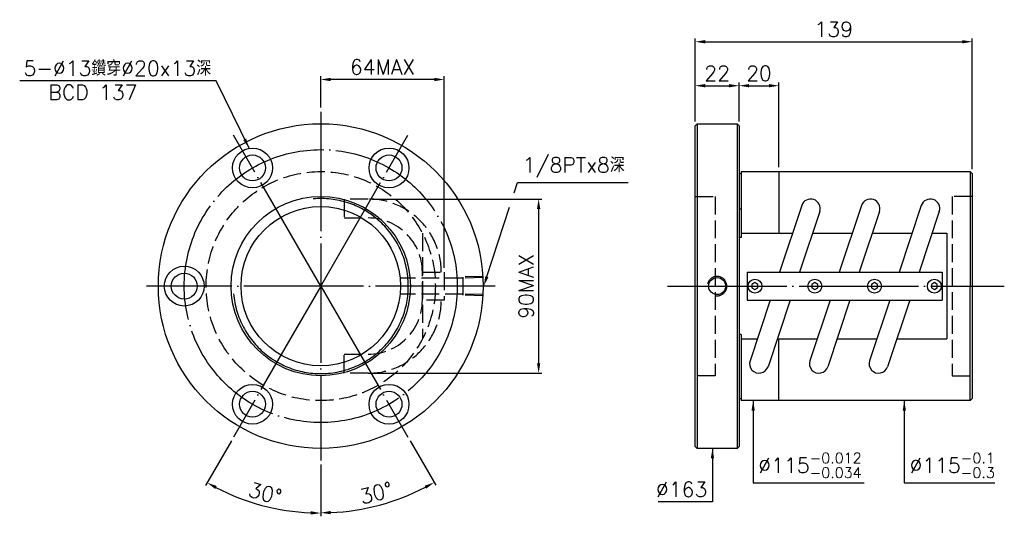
# Model space of a CAD drawing. Header units: millimetres. Extents: x -130 to 365, y 84 to 334.
import ezdxf
from ezdxf.enums import TextEntityAlignment as Align

# ---------------------------------------------------------------- set-up
doc = ezdxf.new("R2010")
doc.units = ezdxf.units.MM
doc.header["$LTSCALE"] = 3
for name, pattern in [('CENTER', [22, 20, -1, 0, -1]), ('DASHED', [4, 3, -1]), ('THIN', [200000, 200000, 0])]:
    doc.linetypes.add(name, pattern=pattern)
for name, color, linetype in [('DIM', 2, 'Continuous'), ('NT', 7, 'Continuous'), ('NT-DIM', 2, 'Continuous'), ('SH', 7, 'Continuous'), ('SH-DIM', 2, 'Continuous')]:
    doc.layers.add(name, color=color, linetype=linetype)
doc.styles.get("Standard").update_dxf_attribs({"font": 'simplex.shx', "bigfont": 'chineset.shx'})
doc.dimstyles.new('ISO-25', dxfattribs={"dimscale": 2.5, "dimtxt": 3, "dimasz": 2, "dimexe": 0.646, "dimexo": 0.862, "dimgap": 1, "dimtad": 1, "dimdec": 3, "dimdsep": 46, "dimtxsty": 'Standard', "dimcen": 1.5, "dimclrd": 256, "dimclre": 256, "dimclrt": 256, "dimazin": 2, "dimtfac": 1, "dimtdec": 3, "dimtmove": 0, "dimatfit": 3, "dimfxl": 0, "dimtolj": 1, "dimlwd": -1, "dimlwe": -1, "dimarcsym": 0})

# ---------------------------------------------------------------- blocks, each defined once
blk = doc.blocks.new('*D11')
at = {"layer": 'Defpoints', "color": 0}
for p in [(231.41, 300.61), (209.41, 281.5), (231.41, 281.5)]:
    blk.add_point(p, dxfattribs=at)
at = {"layer": 'NT-DIM'}
for p, q in [((209.41, 283.65), (209.41, 302.22)), ((231.41, 283.65), (231.41, 302.22)), ((214.41, 300.61), (226.41, 300.61))]:
    blk.add_line(p, q, dxfattribs=at)
for points in [[(214.41, 301.44), (214.41, 299.78), (209.41, 300.61)], [(226.41, 301.44), (226.41, 299.78), (231.41, 300.61)]]:
    blk.add_solid(points, dxfattribs=at)
at = {"layer": 'NT-DIM', "insert": (220.41, 306.86), "char_height": 7.5, "attachment_point": 5}
blk.add_mtext('\\A1;22', dxfattribs=at)
blk = doc.blocks.new('*D32')
at = {"layer": 'Defpoints', "color": 0, "linetype": 'Continuous'}
for p in [(21.51, 303.72), (21.51, 287.5), (83.51, 207)]:
    blk.add_point(p, dxfattribs=at)
at = {"layer": 'SH-DIM', "linetype": 'Continuous'}
for p, q in [((21.51, 289.66), (21.51, 305.34)), ((78.51, 303.72), (26.51, 303.72)), ((83.51, 209.16), (83.51, 305.34))]:
    blk.add_line(p, q, dxfattribs=at)
for points in [[(26.51, 304.56), (26.51, 302.89), (21.51, 303.72)], [(78.51, 304.56), (78.51, 302.89), (83.51, 303.72)]]:
    blk.add_solid(points, dxfattribs=at)
at = {"layer": 'SH-DIM', "linetype": 'Continuous', "insert": (52.51, 309.97), "char_height": 7.5, "attachment_point": 5}
blk.add_mtext('\\A1;64MAX', dxfattribs=at)
blk = doc.blocks.new('*D33')
at = {"layer": 'Defpoints', "color": 0, "linetype": 'Continuous'}
for p in [(45.28, 243.72), (45.28, 156.28), (130.84, 156.28)]:
    blk.add_point(p, dxfattribs=at)
at = {"layer": 'SH-DIM', "linetype": 'Continuous'}
for p, q in [((47.44, 243.72), (132.46, 243.72)), ((130.84, 238.72), (130.84, 161.28)), ((47.44, 156.28), (132.46, 156.28))]:
    blk.add_line(p, q, dxfattribs=at)
for points in [[(130.01, 238.72), (131.68, 238.72), (130.84, 243.72)], [(130.01, 161.28), (131.68, 161.28), (130.84, 156.28)]]:
    blk.add_solid(points, dxfattribs=at)
at = {"layer": 'SH-DIM', "linetype": 'Continuous', "insert": (124.59, 200), "char_height": 7.5, "attachment_point": 5, "rotation": 90}
blk.add_mtext('\\A1;90MAX', dxfattribs=at)
blk = doc.blocks.new('*D39')
at = {"layer": 'Defpoints', "color": 0}
for p in [(21.51, 287.5), (21.51, 200), (-22.24, 124.22), (21.51, 112.5), (-17.47, 92.9)]:
    blk.add_point(p, dxfattribs=at)
at = {"layer": 'SH-DIM'}
for p, q in [((-23.32, 122.36), (-36.29, 99.9)), ((21.51, 110.35), (21.51, 84.41))]:
    blk.add_line(p, q, dxfattribs=at)
blk.add_arc((21.51, 200), 113.97, 242.5138, 267.4862, dxfattribs=at)
for points in [[(-31.5, 98.16), (-30.7, 99.62), (-35.48, 101.3)], [(16.53, 86.97), (16.49, 85.31), (21.51, 86.03)]]:
    blk.add_solid(points, dxfattribs=at)
at = {"layer": 'SH-DIM', "insert": (-6.37, 95.95), "char_height": 7.5, "attachment_point": 5, "rotation": 345}
blk.add_mtext('\\A1;30°', dxfattribs=at)
blk = doc.blocks.new('*D40')
at = {"layer": 'Defpoints', "color": 0}
for p in [(21.51, 287.5), (21.51, 200), (65.26, 124.22), (21.51, 112.5), (41.27, 87.91)]:
    blk.add_point(p, dxfattribs=at)
at = {"layer": 'SH-DIM'}
for p, q in [((66.33, 122.36), (79.22, 100.03)), ((21.51, 110.35), (21.51, 84.57))]:
    blk.add_line(p, q, dxfattribs=at)
blk.add_arc((21.51, 200), 113.82, 272.5172, 297.4828, dxfattribs=at)
for points in [[(73.63, 99.76), (74.43, 98.29), (78.42, 101.43)], [(26.52, 85.46), (26.49, 87.12), (21.51, 86.18)]]:
    blk.add_solid(points, dxfattribs=at)
at = {"layer": 'SH-DIM', "insert": (49.35, 96.1), "char_height": 7.5, "attachment_point": 5, "rotation": 15}
blk.add_mtext('\\A1;30°', dxfattribs=at)
blk = doc.blocks.new('*D45')
at = {"layer": 'Defpoints', "color": 0}
for p in [(348.41, 322.69), (209.41, 280.5), (348.41, 256.5)]:
    blk.add_point(p, dxfattribs=at)
at = {"layer": 'DIM'}
for p, q in [((209.41, 282.65), (209.41, 324.3)), ((214.41, 322.69), (343.41, 322.69)), ((348.41, 258.65), (348.41, 324.3))]:
    blk.add_line(p, q, dxfattribs=at)
for points in [[(214.41, 323.52), (214.41, 321.85), (209.41, 322.69)], [(343.41, 323.52), (343.41, 321.85), (348.41, 322.69)]]:
    blk.add_solid(points, dxfattribs=at)
at = {"layer": 'DIM', "insert": (278.91, 328.94), "char_height": 7.5, "attachment_point": 5}
blk.add_mtext('\\A1;139', dxfattribs=at)
blk = doc.blocks.new('*D46')
at = {"layer": 'Defpoints', "color": 0}
for p in [(251.41, 300.61), (231.41, 280.5), (251.41, 257.5)]:
    blk.add_point(p, dxfattribs=at)
at = {"layer": 'DIM'}
for p, q in [((231.41, 282.65), (231.41, 302.22)), ((251.41, 259.65), (251.41, 302.22)), ((236.41, 300.61), (246.41, 300.61))]:
    blk.add_line(p, q, dxfattribs=at)
for points in [[(236.41, 301.44), (236.41, 299.78), (231.41, 300.61)], [(246.41, 301.44), (246.41, 299.78), (251.41, 300.61)]]:
    blk.add_solid(points, dxfattribs=at)
at = {"layer": 'DIM', "insert": (241.41, 306.86), "char_height": 7.5, "attachment_point": 5}
blk.add_mtext('\\A1;20', dxfattribs=at)

msp = doc.modelspace()

# ---------------------------------------------------------------- linework, layer by layer
at = {"layer": 'DIM', "color": 1, "linetype": 'DASHED'}
for p, q in [((93.0107, 203.9706), (61.5107, 203.9706)), ((103.0058, 204.864), (93.0107, 204.5516)), ((93.0107, 195.4484), (93.0107, 204.5516)), ((103.0058, 204.283), (93.0107, 203.9706)), ((93.0107, 196.0294), (61.5107, 196.0294)), ((103.0058, 195.717), (93.0107, 196.0294)), ((103.0058, 195.136), (93.0107, 195.4484))]:
    msp.add_line(p, q, dxfattribs=at)
at = {"layer": 'NT', "color": 3, "linetype": 'CENTER'}
for p, q in [((21.5058, 287.5), (21.5058, 112.5)), ((21.5058, 200), (-22.2442, 275.7772)), ((21.5058, 200), (65.2558, 275.7772)), ((109.0058, 200), (-65.9942, 200)), ((21.5058, 200), (-22.2442, 124.2228)), ((21.5058, 200), (65.2558, 124.2228))]:
    msp.add_line(p, q, dxfattribs=at)
at = {"layer": 'NT', "color": 7, "linetype": 'Continuous'}
for p, q in [((209.4074, 280.5), (210.4074, 281.5)), ((209.4074, 119.5), (209.4074, 280.5)), ((210.4074, 281.5), (230.4074, 281.5)), ((210.4074, 281.5), (210.4074, 118.5)), ((230.4074, 281.5), (231.4074, 280.5)), ((230.4074, 281.5), (230.4074, 118.5)), ((231.4074, 280.5), (231.4074, 119.5)), ((232.4074, 257.5), (232.4074, 224.3156)), ((232.4074, 257.5), (347.4074, 257.5)), ((251.4074, 257.5), (251.4074, 226.5565)), ((347.4074, 257.5), (347.4074, 200)), ((347.4074, 257.5), (348.4074, 256.5)), ((231.4074, 256.5), (232.4074, 256.5)), ((348.4074, 256.5), (348.4074, 143.5)), ((232.4074, 238.6652), (231.4074, 238.6652)), ((262.8652, 240.4743), (251.73, 207)), ((271.8795, 237.4757), (261.7418, 207)), ((292.8652, 240.4743), (281.73, 207)), ((301.8795, 237.4757), (291.7418, 207)), ((322.8652, 240.4743), (311.73, 207)), ((331.8795, 237.4757), (321.7418, 207)), ((232.4074, 224.3156), (231.4074, 224.3156)), ((232.4074, 226.5565), (258.2355, 226.5565)), ((268.2473, 226.5565), (288.2355, 226.5565)), ((298.2473, 226.5565), (318.2355, 226.5565)), ((328.2473, 226.5565), (335.724, 226.5565)), ((335.724, 226.5565), (335.724, 173.4435)), ((235.4074, 207), (333.4074, 207)), ((235.4074, 207), (235.4074, 193)), ((333.4074, 207), (333.4074, 193)), ((347.4074, 142.5), (347.4074, 200)), ((235.4074, 193), (333.4074, 193)), ((247.0729, 193), (236.9352, 162.5243)), ((257.0847, 193), (245.9495, 159.5257)), ((277.0729, 193), (266.9352, 162.5243)), ((287.0847, 193), (275.9495, 159.5257)), ((307.0729, 193), (296.9352, 162.5243)), ((317.0847, 193), (305.9495, 159.5257)), ((232.4074, 175.6844), (231.4074, 175.6844)), ((232.4074, 175.6844), (232.4074, 142.5)), ((232.4074, 173.4435), (240.5674, 173.4435)), ((250.5793, 173.4435), (270.5674, 173.4435)), ((251.4074, 142.5), (251.4074, 173.4435)), ((280.5793, 173.4435), (300.5674, 173.4435)), ((310.5793, 173.4435), (335.724, 173.4435)), ((231.4074, 143.5), (232.4074, 143.5)), ((348.4074, 143.5), (347.4074, 142.5)), ((347.4074, 142.5), (232.4074, 142.5)), ((210.4074, 118.5), (209.4074, 119.5)), ((231.4074, 119.5), (230.4074, 118.5)), ((230.4074, 118.5), (210.4074, 118.5))]:
    msp.add_line(p, q, dxfattribs=at)
at = {"layer": 'NT', "color": 1, "linetype": 'DASHED'}
for p, q in [((209.4074, 245), (219.4074, 245)), ((219.4074, 245), (219.4074, 155)), ((348.4074, 245), (338.4074, 245)), ((338.4074, 245), (338.4074, 155)), ((72.5058, 226.5565), (72.5058, 173.4435)), ((219.4074, 155), (209.4074, 155)), ((338.4074, 155), (348.4074, 155))]:
    msp.add_line(p, q, dxfattribs=at)
for points in [[(45.2827, 243.7232), (33.2354, 243.7232), (33.2354, 234.2232), (45.2827, 234.2232)], [(72.5058, 207), (83.5058, 207), (83.5058, 193), (72.5058, 193), (72.5058, 207)], [(45.2827, 156.2768), (33.2354, 156.2768), (33.2354, 165.7768), (45.2827, 165.7768)]]:
    msp.add_lwpolyline(points, dxfattribs=at)
at = {"layer": 'NT', "color": 7, "linetype": 'Continuous'}
for points in [[(239.4074, 201.7321), (237.9074, 200.866), (237.9074, 199.134), (239.4074, 198.2679), (240.9074, 199.134), (240.9074, 200.866)], [(269.4074, 201.7321), (267.9074, 200.866), (267.9074, 199.134), (269.4074, 198.2679), (270.9074, 199.134), (270.9074, 200.866)], [(299.4074, 201.7321), (297.9074, 200.866), (297.9074, 199.134), (299.4074, 198.2679), (300.9074, 199.134), (300.9074, 200.866)], [(329.4074, 201.7321), (327.9074, 200.866), (327.9074, 199.134), (329.4074, 198.2679), (330.9074, 199.134), (330.9074, 200.866)]]:
    msp.add_lwpolyline(points, close=True, dxfattribs=at)
for centre, radius in [((21.5058, 200), 81.5), ((-12.7442, 259.3227), 10), ((55.7558, 259.3227), 10), ((-12.7442, 259.3227), 6.5), ((55.7558, 259.3227), 6.5), ((21.5058, 200), 45), ((21.5058, 200), 40), ((-46.9942, 200), 10), ((-46.9942, 200), 6.5), ((220.4074, 200), 4.283), ((239.4074, 200), 3.5), ((269.4074, 200), 3.5), ((299.4074, 200), 3.5), ((329.4074, 200), 3.5), ((-12.7442, 140.6773), 10), ((55.7558, 140.6773), 10), ((-12.7442, 140.6773), 6.5), ((55.7558, 140.6773), 6.5)]:
    msp.add_circle(centre, radius, dxfattribs=at)
at = {"layer": 'NT', "color": 3, "linetype": 'CENTER'}
msp.add_circle((21.5058, 200), 68.5, dxfattribs=at)
at = {"layer": 'NT', "color": 1, "linetype": 'DASHED'}
msp.add_circle((21.5058, 200), 57.5, dxfattribs=at)
at = {"layer": 'NT', "color": 5, "linetype": 'THIN'}
for centre, radius, start, end in [((21.5058, 200), 43.945, 185, 95), ((220.4074, 200), 4.8616, 257.158883, 168.937829)]:
    msp.add_arc(centre, radius, start, end, dxfattribs=at)
at = {"layer": 'NT', "color": 1, "linetype": 'DASHED'}
for centre, radius, start, end in [((45.2827, 207), 36.7232, 0, 90), ((45.2827, 207), 27.2232, 0, 90), ((45.2827, 193), 36.7232, 270, 0), ((45.2827, 193), 27.2232, 270, 0)]:
    msp.add_arc(centre, radius, start, end, dxfattribs=at)
at = {"layer": 'NT', "color": 7, "linetype": 'Continuous'}
for centre, start, end in [((267.3724, 238.975), 341.60034, 161.60034), ((297.3724, 238.975), 341.60034, 161.60034), ((327.3724, 238.975), 341.60034, 161.60034), ((241.4424, 161.025), 161.60034, 341.60034), ((271.4424, 161.025), 161.60034, 341.60034), ((301.4424, 161.025), 161.60034, 341.60034)]:
    msp.add_arc(centre, 4.75, start, end, dxfattribs=at)
at = {"layer": 'SH', "color": 3, "linetype": 'CENTER'}
msp.add_line((195.4416, 200), (364.5208, 200), dxfattribs=at)
at = {"layer": 'SH-DIM'}
for points in [[(118.5205, 246.7514), (120.2496, 252.0695), (120.3496, 252.0695), (175.7068, 252.0695)], [(104.8661, 204.755), (116.1937, 239.5948)]]:
    msp.add_lwpolyline(points, dxfattribs=at)
msp.add_solid([(105.6586, 204.4973), (103.3201, 200), (104.0736, 205.0127)], dxfattribs=at)

# ---------------------------------------------------------------- texts
at = {"layer": 'NT-DIM'}
msp.add_text('BCD 137', height=7.5, dxfattribs=at).set_placement((-92.8109, 301.0088), align=Align.TOP_CENTER)
at = {"layer": 'NT-DIM', "char_height": 7.5}
for s, insert, attachment_point in [('\\A1;\\A1;\\A1;\\A1;5-%%c13鑽穿%%c20x13深', (-33.4958, 305.6014), 9), ('\\A1;\\A1;\\A1;\\A1;\\A1;%%c115{\\H0.7x;\\S-0.012^ -0.034;}', (241.1034, 103.702), 7), ('\\A1;\\A1;%%c115{\\H0.7x;\\S-0.1^ -0.3;}', (316.9358, 103.7237), 7), ('\\A1;\\A1;\\A1;%%c163', (215.4708, 94.1698), 9)]:
    msp.add_mtext(s, dxfattribs=dict(at, insert=insert, attachment_point=attachment_point))
at = {"layer": 'SH-DIM', "insert": (122.8496, 254.5695), "char_height": 7.5, "attachment_point": 7}
msp.add_mtext('\\A1;\\A1;\\A1;1/8PTx8深', dxfattribs=at)

# ---------------------------------------------------------------- dimensions: what is measured, and where the dimension line sits
at = {"layer": 'DIM'}
for base, p1, p2, picture, middle in [((348.4074, 322.6866), (209.4074, 280.5), (348.4074, 256.5), '*D45', (278.9074, 328.9366)), ((251.4074, 300.6099), (231.4074, 280.5), (251.4074, 257.5), '*D46', (241.4074, 306.8599))]:
    dim = msp.add_linear_dim(base=base, p1=p1, p2=p2, dimstyle='ISO-25', dxfattribs=at)
    dim.commit()
    dim.dimension.update_dxf_attribs({"geometry": picture, "text_midpoint": middle})
at = {"layer": 'NT-DIM'}
dim = msp.add_linear_dim(base=(231.4074, 300.6099), p1=(209.4074, 281.5), p2=(231.4074, 281.5), dimstyle='ISO-25', dxfattribs=at)
dim.commit()
dim.dimension.update_dxf_attribs({"geometry": '*D11', "text_midpoint": (220.4074, 306.8599)})
at = {"layer": 'SH-DIM', "linetype": 'Continuous'}
dim = msp.add_linear_dim(base=(21.5058, 303.7249), p1=(83.5058, 207), p2=(21.5058, 287.5), text='64MAX', dimstyle='ISO-25', dxfattribs=at)
dim.commit()
dim.dimension.update_dxf_attribs({"geometry": '*D32', "text_midpoint": (52.5058, 309.9749)})
at = {"layer": 'SH-DIM'}
for base, line2, picture, middle in [((-17.4747, 92.9019), ((21.5058, 200), (-22.2442, 124.2228)), '*D39', (-6.3745, 95.9491)), ((41.2704, 87.9099), ((21.5058, 200), (65.2558, 124.2228)), '*D40', (49.3468, 96.0961))]:
    dim = msp.add_angular_dim_2l(base=base, line1=((21.5058, 287.5), (21.5058, 112.5)), line2=line2, dimstyle='ISO-25', dxfattribs=at)
    dim.commit()
    dim.dimension.update_dxf_attribs({"geometry": picture, "text_midpoint": middle})
at = {"layer": 'SH-DIM', "linetype": 'Continuous'}
dim = msp.add_linear_dim(base=(130.8446, 156.2768), p1=(45.2827, 243.7232), p2=(45.2827, 156.2768), angle=90, text='90MAX', dimstyle='ISO-25', dxfattribs=at)
dim.commit()
dim.dimension.update_dxf_attribs({"geometry": '*D33', "text_midpoint": (124.5946, 200)})

# ---------------------------------------------------------------- leaders
at = {"layer": 'NT-DIM', "annotation_type": 0, "has_hookline": 1}
for points, hookline_direction, text_width in [([(-14.4581, 269.1748), (-30.8963, 303.1118), (-30.9958, 303.1014)], 1, 96.0714), ([(238.5034, 142.5), (238.5034, 101.202), (238.6034, 101.202)], 0, 53.1071), ([(314.3358, 142.5), (314.3358, 101.2237), (314.4358, 101.2237)], 0, 42.8571), ([(218.0708, 118.5), (218.0708, 91.6698), (217.9708, 91.6698)], 1, 24.6429)]:
    msp.add_leader(points, dimstyle='ISO-25', dxfattribs=dict(at, hookline_direction=hookline_direction, text_width=text_width))

doc.saveas('drawing.dxf')
